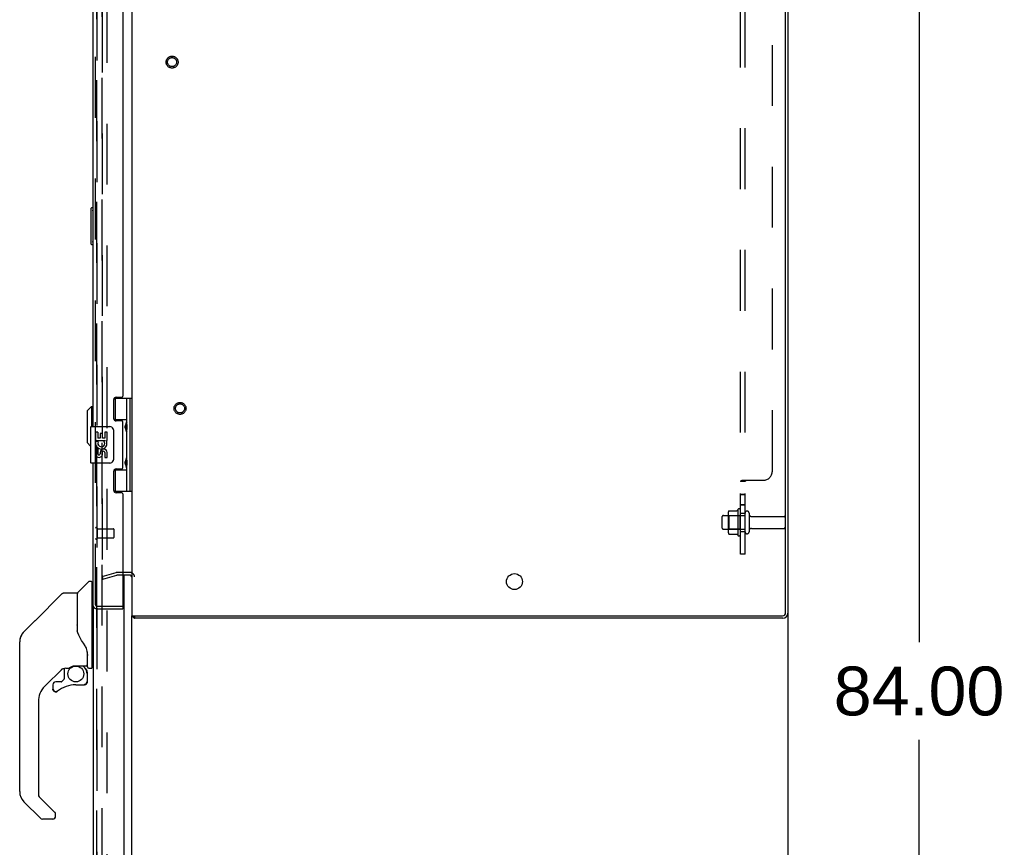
# Model space of a CAD drawing. Header units: inches. Extents: x 0 to 304, y 0 to 196.
# Tile 90 of 98: x 163 to 190, y 97 to 120. Entities that reach past the tile are written whole.
import ezdxf

# ---------------------------------------------------------------- set-up
doc = ezdxf.new("R2010")
doc.units = ezdxf.units.IN
doc.header["$LTSCALE"] = 16.696429
doc.header["$MEASUREMENT"] = 0
doc.linetypes.add('HIDDEN', pattern=[0.2, 0.1, -0.1])
doc.layers.get('0').update_dxf_attribs({"linetype": 'CONTINUOUS'})
for name, color, linetype in [('DEFAULT_2', 8, 'HIDDEN'), ('DIMENSIONS', 7, 'CONTINUOUS'), ('DOOR_2_ASSEMBLY', 7, 'CONTINUOUS'), ('EXD_DOOR_ASSEMBLY', 7, 'CONTINUOUS'), ('MAIN_DOOR_ASSEMBLY', 7, 'CONTINUOUS'), ('SUBPANELS', 7, 'CONTINUOUS')]:
    doc.layers.add(name, color=color, linetype=linetype)
doc.styles.get("Standard").update_dxf_attribs({"font": 'arial.ttf'})
doc.dimstyles.new('DIMSTYLE_1', dxfattribs={"dimtxt": 1.339286, "dimasz": 1.785714, "dimexe": 0.09, "dimexo": 0.07, "dimgap": 0.0375, "dimtad": 0, "dimtih": 1, "dimtoh": 1, "dimzin": 4, "dimdsep": 46, "dimtxsty": 'Standard', "dimblk": '_FILLED', "dimblk1": '_FILLED', "dimblk2": '_FILLED', "dimcen": 0.09, "dimadec": 3, "dimazin": 1, "dimtfac": 1, "dimtdec": 3, "dimtofl": 0, "dimtmove": 0, "dimatfit": 3, "dimldrblk": '_FILLED', "dimfxl": 0, "dimtolj": 1, "dimtzin": 4, "dimarcsym": 0})

# ---------------------------------------------------------------- blocks, each defined once
blk = doc.blocks.new('_FILLED')
at = {"color": 0, "linetype": 'ByBlock'}
blk.add_solid([(0, 0), (-1, 0.2), (-1, -0.2)], dxfattribs=at)
blk = doc.blocks.new('*D28')
at = {"layer": 'DIMENSIONS', "color": 2, "linetype": 'Continuous'}
for p, q in [((184.644, 143.407), (188.786, 143.407)), ((187.179, 143.407), (187.179, 102.746)), ((187.179, 59.407), (187.179, 100.068)), ((184.644, 59.407), (188.786, 59.407))]:
    blk.add_line(p, q, dxfattribs=at)
at = {"layer": 'DIMENSIONS', "color": 2, "linetype": 'Continuous', "xscale": 1.7857142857, "yscale": 1.7857142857, "zscale": 1.7857142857}
for p, rotation in [((187.179, 143.407), 90), ((187.179, 59.407), 270)]:
    blk.add_blockref('_FILLED', p, dxfattribs=dict(at, rotation=rotation))
at = {"layer": 'DIMENSIONS', "color": 2, "linetype": 'Continuous', "insert": (187.179, 102.077), "char_height": 1.3393, "width": 4.68003, "attachment_point": 2, "line_spacing_factor": 0.9}
blk.add_mtext('84.00', dxfattribs=at)

msp = doc.modelspace()

# ---------------------------------------------------------------- linework, layer by layer
at = {"color": 3, "linetype": 'Continuous'}
for p, q in [((165.581, 137.844), (165.581, 103.47)), ((183.518, 103.55), (183.518, 137.764)), ((183.581, 137.771), (183.581, 103.543)), ((165.539, 104.582), (165.338, 104.582)), ((165.581, 103.47), (183.438, 103.47)), ((183.445, 103.407), (165.656, 103.407))]:
    msp.add_line(p, q, dxfattribs=at)
at = {"color": 7, "linetype": 'Continuous'}
for p, q in [((165.581, 66.688), (165.581, 103.47)), ((165.634, 103.426), (165.656, 103.46)), ((165.656, 103.47), (165.656, 103.407)), ((183.581, 103.543), (183.581, 59.532))]:
    msp.add_line(p, q, dxfattribs=at)
at = {"color": 3, "linetype": 'Continuous'}
for points in [[(165.634, 103.426), (165.636, 103.425), (165.638, 103.423), (165.639, 103.422), (165.641, 103.42), (165.642, 103.418), (165.645, 103.415)], [(165.645, 103.415), (165.646, 103.413), (165.648, 103.412), (165.649, 103.41), (165.65, 103.409), (165.652, 103.408), (165.653, 103.408), (165.654, 103.407), (165.655, 103.407), (165.656, 103.407)]]:
    msp.add_lwpolyline(points, dxfattribs=at)
msp.add_circle((176.081, 104.407), 0.219, dxfattribs=at)
for centre, radius, start, end in [((165.539, 104.54), 0.042, 0, 90), ((165.698, 103.524), 0.117, 207.4991, 236.9002), ((183.438, 103.55), 0.08, 270, 360), ((183.445, 103.543), 0.136, 270, 360)]:
    msp.add_arc(centre, radius, start, end, dxfattribs=at)
at = {"layer": 'DEFAULT_2', "color": 8, "linetype": 'HIDDEN'}
for p, q in [((164.769, 66.469), (164.769, 140.344)), ((164.894, 140.344), (164.894, 66.469)), ((164.769, 136.739), (164.769, 104.575)), ((181.781, 105.874), (181.781, 106.189)), ((181.811, 106.219), (182.406, 106.219)), ((181.945, 106.288), (181.945, 105.776)), ((181.965, 106.215), (181.945, 106.235)), ((182.261, 106.215), (181.965, 106.215)), ((181.965, 106.215), (181.965, 105.848)), ((181.967, 106.351), (182.185, 106.351)), ((182.211, 106.388), (182.211, 105.676)), ((182.261, 106.215), (182.281, 106.235)), ((182.261, 106.215), (182.261, 105.848)), ((182.281, 105.698), (182.281, 106.366)), ((182.406, 105.774), (182.406, 106.289)), ((182.516, 106.289), (182.516, 105.774)), ((182.579, 106.197), (183.476, 106.197)), ((183.506, 106.167), (183.506, 105.897)), ((181.811, 105.844), (182.406, 105.844)), ((181.965, 105.848), (181.945, 105.828)), ((182.261, 105.848), (181.965, 105.848)), ((181.967, 105.713), (182.185, 105.713)), ((182.261, 105.848), (182.281, 105.828)), ((182.579, 105.867), (183.476, 105.867)), ((164.769, 104.55), (165.155, 104.654)), ((164.769, 104.55), (164.788, 104.478)), ((164.788, 104.478), (165.174, 104.581)), ((165.539, 104.657), (165.181, 104.657)), ((165.338, 104.582), (165.181, 104.582))]:
    msp.add_line(p, q, dxfattribs=at)
for points in [[(181.957, 106.345), (181.958, 106.346), (181.959, 106.348), (181.961, 106.349), (181.962, 106.35), (181.964, 106.35), (181.965, 106.351), (181.967, 106.351)], [(182.194, 106.356), (182.193, 106.356), (182.193, 106.356), (182.193, 106.355), (182.193, 106.355), (182.193, 106.355), (182.192, 106.354), (182.192, 106.354), (182.192, 106.354), (182.192, 106.354), (182.191, 106.353), (182.191, 106.353), (182.19, 106.352), (182.19, 106.352), (182.189, 106.352), (182.188, 106.351), (182.187, 106.351), (182.186, 106.351), (182.185, 106.351)], [(181.957, 105.719), (181.958, 105.718), (181.959, 105.716), (181.961, 105.715), (181.962, 105.714), (181.964, 105.714), (181.965, 105.713), (181.967, 105.713)], [(182.185, 105.713), (182.186, 105.713), (182.187, 105.713), (182.188, 105.712), (182.189, 105.712), (182.19, 105.712), (182.19, 105.711), (182.191, 105.711), (182.191, 105.711), (182.192, 105.71), (182.192, 105.71), (182.192, 105.71), (182.192, 105.709), (182.193, 105.709), (182.193, 105.709), (182.193, 105.709), (182.193, 105.708), (182.193, 105.708), (182.194, 105.708)], [(164.769, 104.575), (164.769, 104.574), (164.769, 104.572), (164.769, 104.571), (164.77, 104.569), (164.77, 104.568), (164.771, 104.567), (164.772, 104.566), (164.773, 104.564), (164.774, 104.563), (164.775, 104.563), (164.777, 104.562), (164.778, 104.561), (164.779, 104.561), (164.781, 104.56), (164.782, 104.56), (164.783, 104.56)], [(164.769, 104.57), (164.769, 104.571), (164.769, 104.572), (164.769, 104.572), (164.769, 104.573), (164.769, 104.573), (164.769, 104.574), (164.769, 104.575), (164.769, 104.575)], [(164.771, 104.568), (164.77, 104.568), (164.77, 104.569), (164.77, 104.569), (164.77, 104.57)], [(164.778, 104.561), (164.778, 104.561), (164.777, 104.562), (164.777, 104.562), (164.776, 104.562), (164.776, 104.562), (164.775, 104.563), (164.775, 104.563), (164.774, 104.563), (164.774, 104.564), (164.773, 104.564), (164.773, 104.565), (164.772, 104.565), (164.772, 104.566), (164.772, 104.566), (164.771, 104.567), (164.771, 104.567)], [(164.781, 104.56), (164.781, 104.56), (164.78, 104.561), (164.78, 104.561), (164.779, 104.561)], [(164.783, 104.56), (164.783, 104.56), (164.782, 104.56)], [(164.783, 104.56), (164.784, 104.56), (164.785, 104.56), (164.787, 104.561)], [(164.787, 104.561), (164.786, 104.561), (164.786, 104.56), (164.785, 104.56), (164.784, 104.56), (164.784, 104.56)]]:
    msp.add_lwpolyline(points, dxfattribs=at)
for centre, radius in [((166.688, 118.657), 0.164), ((166.688, 118.657), 0.124), ((166.906, 109.159), 0.164), ((166.906, 109.159), 0.124)]:
    msp.add_circle(centre, radius, dxfattribs=at)
for centre, radius, start, end in [((181.811, 106.189), 0.03, 90, 180), ((182.086, 106.288), 0.141, 156.05, 180), ((182.811, 106.032), 0.698, 149.3369, 152.3186), ((182.243, 106.366), 0.0384, 0, 145.5503), ((182.461, 106.289), 0.055, 0, 180), ((182.579, 106.259), 0.0625, 180, 270), ((183.476, 106.167), 0.03, 0, 90), ((183.476, 105.897), 0.03, 270, 360), ((181.811, 105.874), 0.03, 180, 270), ((182.086, 105.776), 0.141, 180, 203.95), ((182.811, 106.032), 0.698, 207.6814, 210.6631), ((182.243, 105.698), 0.0384, 214.4497, 360), ((182.461, 105.774), 0.055, 180, 360), ((182.579, 105.804), 0.0625, 90, 180), ((165.181, 104.557), 0.1, 90, 105), ((165.181, 104.557), 0.025, 90, 105), ((165.539, 104.54), 0.117, 0, 90)]:
    msp.add_arc(centre, radius, start, end, dxfattribs=at)
at = {"layer": 'DOOR_2_ASSEMBLY', "color": 8, "linetype": 'HIDDEN'}
msp.add_line((164.627, 66.403), (164.627, 140.41), dxfattribs=at)
at = {"layer": 'DOOR_2_ASSEMBLY', "color": 7, "linetype": 'Continuous'}
for centre, radius, start, end in [((162.901, 102.752), 0.394, 135, 159.0521), ((162.901, 102.752), 0.394, 171.936, 173.8586), ((164.338, 102.12), 0.0197, 270, 360), ((162.901, 98.649), 0.394, 180, 225), ((163.413, 97.974), 0.0787, 270, 350.9825)]:
    msp.add_arc(centre, radius, start, end, dxfattribs=at)
at = {"layer": 'EXD_DOOR_ASSEMBLY', "color": 8, "linetype": 'HIDDEN'}
for p, q in [((164.588, 103.774), (164.588, 137.54)), ((164.631, 105.874), (164.631, 105.59)), ((164.631, 105.856), (165.078, 105.856)), ((165.088, 105.846), (165.088, 105.618)), ((164.631, 105.608), (165.078, 105.608)), ((164.63, 103.732), (165.323, 103.732))]:
    msp.add_line(p, q, dxfattribs=at)
at = {"layer": 'EXD_DOOR_ASSEMBLY', "color": 3, "linetype": 'Continuous'}
for p, q in [((164.513, 132.659), (164.513, 108.659)), ((165.338, 131.815), (165.338, 109.498)), ((165.088, 108.876), (165.088, 109.405)), ((165.15, 109.467), (165.307, 109.467)), ((165.307, 108.814), (165.15, 108.814)), ((165.338, 107.53), (165.338, 108.783)), ((164.513, 107.659), (164.513, 103.774)), ((165.088, 106.908), (165.088, 107.437)), ((165.15, 107.499), (165.307, 107.499)), ((165.307, 106.846), (165.15, 106.846)), ((165.338, 106.815), (165.338, 103.747)), ((164.63, 103.657), (165.338, 103.657))]:
    msp.add_line(p, q, dxfattribs=at)
at = {"layer": 'EXD_DOOR_ASSEMBLY', "color": 7, "linetype": 'Continuous'}
for p, q in [((165.098, 109.439), (165.581, 109.439)), ((165.123, 109.439), (165.123, 108.848)), ((165.443, 108.752), (165.443, 109.439)), ((165.542, 106.88), (165.542, 109.439)), ((164.356, 109.09), (164.474, 109.208)), ((164.474, 109.208), (164.474, 108.659)), ((164.474, 109.208), (164.513, 109.208)), ((164.356, 109.09), (164.356, 108.224)), ((164.453, 108.644), (164.453, 107.674)), ((164.468, 108.659), (164.978, 108.659)), ((165.443, 108.848), (165.095, 108.848)), ((165.101, 108.839), (165.154, 108.839)), ((165.154, 108.814), (165.154, 108.839)), ((165.427, 108.723), (165.427, 108.721)), ((165.427, 108.721), (165.427, 108.581)), ((164.591, 108.505), (164.591, 108.275)), ((164.651, 108.505), (164.591, 108.505)), ((164.651, 108.505), (164.651, 108.338)), ((164.714, 108.338), (164.651, 108.338)), ((164.714, 108.474), (164.714, 108.338)), ((164.775, 108.474), (164.714, 108.474)), ((164.775, 108.338), (164.775, 108.474)), ((164.84, 108.338), (164.775, 108.338)), ((164.84, 108.505), (164.84, 108.338)), ((164.903, 108.505), (164.84, 108.505)), ((164.903, 108.275), (164.903, 108.505)), ((165.078, 108.559), (165.078, 107.759)), ((165.427, 108.581), (165.427, 108.58)), ((165.443, 107.768), (165.443, 108.551)), ((164.356, 108.224), (164.453, 108.126)), ((164.591, 108.275), (164.85, 108.275)), ((164.591, 108.228), (164.591, 108.175)), ((164.659, 108.239), (164.602, 108.264)), ((164.85, 108.275), (164.823, 108.256)), ((164.885, 108.275), (164.903, 108.275)), ((164.591, 108.044), (164.591, 107.887)), ((164.651, 108.044), (164.591, 108.044)), ((164.651, 108.044), (164.651, 107.908)), ((164.714, 107.95), (164.714, 107.908)), ((164.775, 107.887), (164.775, 107.956)), ((164.84, 107.95), (164.84, 107.814)), ((164.84, 107.814), (164.903, 107.814)), ((164.903, 107.814), (164.903, 107.95)), ((164.978, 107.659), (164.468, 107.659)), ((165.427, 107.739), (165.427, 107.737)), ((165.427, 107.737), (165.427, 107.597)), ((165.427, 107.597), (165.427, 107.596)), ((165.443, 106.88), (165.443, 107.567)), ((165.098, 107.47), (165.443, 107.47)), ((165.154, 107.479), (165.105, 107.479)), ((165.123, 107.47), (165.123, 106.88)), ((165.154, 107.479), (165.154, 107.499)), ((165.581, 106.88), (165.095, 106.88)), ((165.323, 103.732), (165.338, 103.732)), ((165.338, 103.732), (165.338, 103.657))]:
    msp.add_line(p, q, dxfattribs=at)
for points in [[(165.072, 108.596), (165.074, 108.59), (165.075, 108.584), (165.076, 108.578), (165.077, 108.572), (165.078, 108.566), (165.078, 108.559)], [(165.443, 108.508), (165.442, 108.516), (165.44, 108.526), (165.437, 108.536), (165.433, 108.547), (165.429, 108.559), (165.424, 108.571), (165.419, 108.582), (165.415, 108.594), (165.41, 108.605), (165.406, 108.617), (165.404, 108.628), (165.402, 108.64), (165.401, 108.651), (165.402, 108.663), (165.403, 108.674), (165.406, 108.686), (165.41, 108.698), (165.415, 108.709), (165.419, 108.721), (165.424, 108.732), (165.429, 108.744), (165.433, 108.756), (165.437, 108.767), (165.44, 108.777), (165.442, 108.787), (165.443, 108.795)], [(165.443, 107.524), (165.442, 107.532), (165.44, 107.542), (165.437, 107.552), (165.433, 107.563), (165.429, 107.575), (165.424, 107.587), (165.419, 107.598), (165.415, 107.61), (165.41, 107.621), (165.406, 107.633), (165.404, 107.644), (165.402, 107.656), (165.401, 107.667), (165.402, 107.679), (165.403, 107.69), (165.406, 107.702), (165.41, 107.714), (165.415, 107.725), (165.419, 107.737), (165.424, 107.748), (165.429, 107.76), (165.433, 107.772), (165.437, 107.783), (165.44, 107.793), (165.442, 107.803), (165.443, 107.811)], [(165.078, 107.759), (165.078, 107.753), (165.077, 107.747), (165.076, 107.741), (165.075, 107.735), (165.074, 107.729), (165.072, 107.723)]]:
    msp.add_lwpolyline(points, dxfattribs=at)
at = {"layer": 'EXD_DOOR_ASSEMBLY', "color": 3, "linetype": 'Continuous'}
for centre, radius, start, end in [((165.15, 109.405), 0.062, 90, 180), ((165.307, 109.498), 0.031, 270, 360), ((165.15, 108.876), 0.062, 180, 270), ((165.307, 108.783), 0.031, 0, 90), ((165.307, 107.53), 0.031, 270, 360), ((165.15, 107.437), 0.062, 90, 180), ((165.15, 106.908), 0.062, 180, 270), ((165.307, 106.815), 0.031, 0, 90), ((164.63, 103.774), 0.117, 180, 270), ((165.323, 103.747), 0.015, 270, 360)]:
    msp.add_arc(centre, radius, start, end, dxfattribs=at)
at = {"layer": 'EXD_DOOR_ASSEMBLY', "color": 7, "linetype": 'Continuous'}
for centre, radius, start, end in [((164.468, 108.644), 0.015, 90, 180), ((164.978, 108.559), 0.1, 21.205, 90), ((165.517, 108.721), 0.09, 144.8123, 179.328), ((165.517, 108.581), 0.09, 180.672, 215.1877), ((164.746, 108.201), 0.157, 156.5966, 170.2969), ((164.746, 108.201), 0.157, 189.7031, 341.8791), ((164.746, 108.201), 0.0943, 156.5966, 35.1122), ((164.746, 108.201), 0.157, 25.737, 27.8532), ((164.749, 108.202), 0.154, 341.4199, 26.1963), ((164.683, 107.908), 0.0943, 192.5402, 251.701), ((164.683, 107.908), 0.0314, 180, 0.0485), ((164.683, 107.908), 0.0943, 251.7267, 347.4338), ((164.809, 107.95), 0.0943, 0, 180), ((164.809, 107.945), 0.0362, 83.4285, 161.7628), ((164.809, 107.95), 0.0314, 0, 81.2295), ((165.517, 107.737), 0.09, 144.8123, 179.328), ((164.468, 107.674), 0.015, 180, 270), ((164.978, 107.759), 0.1, 270, 338.7946), ((165.517, 107.597), 0.09, 180.672, 215.1877)]:
    msp.add_arc(centre, radius, start, end, dxfattribs=at)
at = {"layer": 'EXD_DOOR_ASSEMBLY', "color": 8, "linetype": 'HIDDEN'}
for centre, radius, start, end in [((164.61, 105.874), 0.0215, 0, 180), ((165.078, 105.846), 0.01, 0, 90), ((165.078, 105.618), 0.01, 270, 360), ((164.61, 105.59), 0.0215, 180, 360), ((164.63, 103.774), 0.042, 180, 270)]:
    msp.add_arc(centre, radius, start, end, dxfattribs=at)
at = {"layer": 'EXD_DOOR_ASSEMBLY', "color": 7, "linetype": 'Continuous'}
for centre in [(165.354, 108.651), (165.354, 107.667)]:
    msp.add_ellipse(centre, major_axis=(0, 0.188), ratio=0.5625, start_param=-2.134404, end_param=-1.007189, dxfattribs=at)
at = {"layer": 'MAIN_DOOR_ASSEMBLY', "color": 8, "linetype": 'HIDDEN'}
msp.add_line((164.627, 140.41), (164.627, 66.403), dxfattribs=at)
at = {"layer": 'MAIN_DOOR_ASSEMBLY', "color": 7, "linetype": 'Continuous'}
for p, q in [((164.463, 114.642), (164.463, 113.672)), ((164.513, 114.657), (164.478, 114.657)), ((164.51, 114.557), (164.51, 113.757)), ((164.478, 113.657), (164.513, 113.657)), ((164.099, 104.105), (164.394, 104.399)), ((164.476, 104.411), (164.421, 104.411)), ((164.484, 104.403), (164.484, 102.037)), ((164.484, 104.352), (164.513, 104.352)), ((162.928, 103.335), (163.666, 104.073)), ((163.721, 104.096), (164.074, 104.096)), ((164.082, 104.088), (164.082, 103.044)), ((164.09, 103.032), (164.09, 104.084)), ((162.928, 103.336), (162.623, 103.03)), ((162.888, 103.295), (162.623, 103.03)), ((162.928, 103.336), (162.928, 103.335)), ((162.556, 102.94), (162.556, 102.94)), ((164.102, 102.999), (164.083, 103.053)), ((164.131, 102.934), (164.102, 102.999)), ((162.508, 98.649), (162.508, 102.752)), ((162.523, 102.86), (162.515, 102.829)), ((164.358, 102.475), (164.357, 102.499)), ((164.358, 102.475), (164.358, 102.12)), ((164.366, 102.47), (164.366, 102.478)), ((164.366, 102.068), (164.366, 102.47)), ((163.688, 102.028), (163.192, 101.533)), ((163.732, 102.025), (163.732, 101.742)), ((163.77, 102.029), (163.846, 102.029)), ((164.043, 102.1), (164.338, 102.1)), ((164.239, 102.1), (164.304, 102.035)), ((164.299, 102.03), (164.296, 102.027)), ((164.351, 101.896), (164.36, 101.896)), ((164.362, 101.896), (164.362, 101.658)), ((164.405, 102.029), (164.476, 102.029)), ((164.484, 102.088), (164.523, 102.088)), ((163.417, 101.58), (163.417, 101.46)), ((163.648, 101.658), (163.496, 101.658)), ((163.728, 101.734), (163.657, 101.662)), ((164.047, 101.58), (164.283, 101.58)), ((164.36, 101.658), (164.351, 101.658)), ((163.419, 101.452), (163.419, 101.46)), ((163.428, 101.46), (163.419, 101.46)), ((163.496, 101.384), (163.487, 101.384)), ((163.505, 101.384), (163.496, 101.384)), ((163.513, 101.386), (163.505, 101.384)), ((163.522, 101.388), (163.513, 101.386)), ((163.53, 101.392), (163.522, 101.388)), ((163.537, 101.396), (163.53, 101.392)), ((163.545, 101.401), (163.537, 101.396)), ((163.019, 101.115), (163.019, 98.563)), ((163.075, 97.918), (162.623, 98.37)), ((163.042, 98.508), (163.474, 98.076)), ((163.413, 97.895), (163.131, 97.895)), ((163.492, 97.974), (163.492, 98.034))]:
    msp.add_line(p, q, dxfattribs=at)
at = {"layer": 'MAIN_DOOR_ASSEMBLY', "color": 3, "linetype": 'Continuous'}
for p, q in [((165.377, 104.657), (165.377, 104.659)), ((165.377, 66.281), (165.377, 104.582)), ((164.523, 103.727), (164.523, 66.403))]:
    msp.add_line(p, q, dxfattribs=at)
at = {"layer": 'MAIN_DOOR_ASSEMBLY', "color": 7, "linetype": 'Continuous'}
for points in [[(164.508, 114.593), (164.509, 114.587), (164.509, 114.582), (164.51, 114.576), (164.51, 114.569), (164.51, 114.563), (164.51, 114.557)], [(164.51, 113.757), (164.51, 113.751), (164.51, 113.744), (164.51, 113.738), (164.509, 113.732), (164.509, 113.726), (164.508, 113.721)], [(163.666, 104.073), (163.673, 104.08), (163.682, 104.085), (163.691, 104.09), (163.701, 104.093), (163.711, 104.095), (163.721, 104.096)], [(164.082, 103.213), (164.083, 103.214), (164.083, 103.216), (164.084, 103.217), (164.086, 103.218), (164.089, 103.22), (164.09, 103.22)], [(162.623, 103.03), (162.601, 103.007), (162.576, 102.973), (162.554, 102.937), (162.536, 102.899), (162.523, 102.86)], [(164.305, 102.646), (164.254, 102.719), (164.205, 102.796), (164.165, 102.867), (164.131, 102.934)], [(164.357, 102.499), (164.352, 102.534), (164.343, 102.568), (164.331, 102.6), (164.316, 102.629), (164.305, 102.646)], [(164.358, 102.431), (164.358, 102.429), (164.359, 102.426), (164.36, 102.422), (164.361, 102.418)], [(164.361, 102.418), (164.363, 102.412), (164.364, 102.405), (164.365, 102.399), (164.365, 102.392), (164.366, 102.386), (164.366, 102.379)], [(163.847, 102.029), (163.852, 102.03), (163.855, 102.031), (163.858, 102.032), (163.861, 102.033), (163.864, 102.035), (163.867, 102.037), (163.87, 102.039), (163.873, 102.041)], [(163.873, 102.041), (163.886, 102.049), (163.891, 102.053), (163.896, 102.056), (163.903, 102.06), (163.909, 102.064), (163.917, 102.068), (163.925, 102.072), (163.933, 102.076), (163.942, 102.08), (163.952, 102.084), (163.963, 102.088), (163.974, 102.091), (163.986, 102.094), (163.999, 102.096), (164.012, 102.098), (164.025, 102.1), (164.039, 102.1), (164.043, 102.1)], [(164.351, 101.896), (164.35, 101.911), (164.348, 101.925), (164.345, 101.939), (164.342, 101.953), (164.336, 101.967), (164.33, 101.98), (164.323, 101.993), (164.315, 102.005), (164.306, 102.017), (164.296, 102.027)], [(164.303, 102.034), (164.302, 102.033), (164.302, 102.033), (164.302, 102.033), (164.301, 102.032), (164.299, 102.03)], [(164.303, 102.034), (164.313, 102.022), (164.322, 102.01), (164.331, 101.998), (164.338, 101.984), (164.345, 101.97), (164.35, 101.956), (164.354, 101.941), (164.357, 101.926), (164.359, 101.911), (164.36, 101.896)], [(164.36, 101.658), (164.359, 101.65), (164.358, 101.641), (164.355, 101.633), (164.352, 101.625), (164.348, 101.618), (164.343, 101.611), (164.337, 101.604), (164.331, 101.599), (164.324, 101.594), (164.316, 101.589), (164.308, 101.586), (164.3, 101.584), (164.292, 101.582), (164.283, 101.582)], [(164.283, 101.591), (164.291, 101.591), (164.298, 101.592), (164.305, 101.594), (164.312, 101.597), (164.319, 101.601), (164.325, 101.605), (164.331, 101.61), (164.336, 101.616), (164.34, 101.622), (164.344, 101.629), (164.347, 101.636), (164.349, 101.643), (164.35, 101.651), (164.351, 101.658)], [(164.283, 101.591), (164.283, 101.589), (164.283, 101.586)], [(164.283, 101.586), (164.283, 101.585), (164.283, 101.583), (164.283, 101.583), (164.283, 101.582), (164.283, 101.582)], [(163.487, 101.384), (163.479, 101.385), (163.47, 101.388), (163.462, 101.391), (163.455, 101.395), (163.448, 101.4), (163.441, 101.406), (163.436, 101.412), (163.431, 101.419), (163.427, 101.427), (163.423, 101.435), (163.421, 101.443), (163.419, 101.452)], [(163.428, 101.46), (163.428, 101.453), (163.429, 101.445), (163.432, 101.438), (163.435, 101.431), (163.438, 101.424), (163.443, 101.418), (163.448, 101.412), (163.454, 101.407), (163.46, 101.403), (163.467, 101.399), (163.474, 101.396), (163.481, 101.394), (163.489, 101.393), (163.496, 101.392), (163.504, 101.393), (163.511, 101.394), (163.519, 101.397), (163.526, 101.4), (163.532, 101.403), (163.539, 101.408)], [(163.479, 98.071), (163.478, 98.072), (163.477, 98.073), (163.476, 98.074), (163.475, 98.075), (163.475, 98.075), (163.474, 98.076)]]:
    msp.add_lwpolyline(points, dxfattribs=at)
msp.add_circle((164.047, 101.875), 0.217, dxfattribs=at)
for centre, radius, start, end in [((164.478, 114.642), 0.015, 90, 180), ((164.508, 114.642), 0.015, 70.4904, 90), ((164.478, 113.672), 0.015, 180, 270), ((164.508, 113.672), 0.015, 270, 289.5096), ((164.421, 104.372), 0.0394, 90, 135), ((164.476, 104.403), 0.00787, 0, 90), ((164.074, 104.088), 0.00787, 0, 90), ((164.12, 104.084), 0.0295, 135, 180), ((164.102, 103.914), 0.0197, 180, 233.006), ((162.901, 102.752), 0.394, 135, 167.3768), ((162.901, 102.752), 0.394, 168.7096, 180), ((164.338, 102.12), 0.0197, 270, 360), ((163.77, 101.832), 0.197, 90, 129.3806), ((164.165, 101.896), 0.197, 0, 45), ((164.405, 102.068), 0.0394, 180, 270), ((164.476, 102.037), 0.00787, 270, 360), ((163.496, 101.58), 0.0787, 90, 180), ((164.047, 100.792), 0.787, 90, 129.5212), ((163.648, 101.67), 0.0118, 270, 315), ((163.72, 101.742), 0.0118, 315, 360), ((164.283, 101.658), 0.0787, 270, 360), ((163.61, 101.115), 0.591, 135, 180), ((163.496, 101.46), 0.0787, 180, 309.5212), ((162.901, 98.649), 0.394, 180, 225), ((163.098, 98.563), 0.0787, 180, 225), ((163.433, 98.034), 0.0591, 0, 38.8674), ((163.131, 97.974), 0.0787, 225, 270), ((163.413, 97.974), 0.0787, 270, 360)]:
    msp.add_arc(centre, radius, start, end, dxfattribs=at)
at = {"layer": 'SUBPANELS', "color": 8, "linetype": 'HIDDEN'}
for p, q in [((182.281, 105.157), (182.281, 136.157)), ((182.406, 105.157), (182.406, 136.157)), ((183.156, 107.438), (183.156, 133.876)), ((182.282, 107.157), (182.281, 107.153)), ((182.406, 107.153), (182.281, 107.153)), ((182.334, 107.188), (182.906, 107.188)), ((182.417, 107.166), (182.413, 107.163)), ((182.406, 106.794), (182.281, 106.794)), ((182.406, 106.787), (182.281, 106.787)), ((182.406, 106.514), (182.281, 106.514)), ((182.406, 106.507), (182.281, 106.507)), ((182.281, 106.282), (182.406, 106.282)), ((182.281, 105.782), (182.406, 105.782)), ((182.406, 105.157), (182.281, 105.157))]:
    msp.add_line(p, q, dxfattribs=at)
for points in [[(182.301, 107.171), (182.295, 107.168), (182.289, 107.165), (182.285, 107.161), (182.282, 107.157), (182.281, 107.153)], [(182.334, 107.188), (182.329, 107.184), (182.322, 107.181), (182.315, 107.177), (182.308, 107.174), (182.301, 107.171), (182.295, 107.168), (182.289, 107.165)], [(182.413, 107.163), (182.41, 107.16), (182.407, 107.157), (182.406, 107.153)], [(182.41, 107.16), (182.407, 107.157), (182.406, 107.153)], [(182.428, 107.175), (182.425, 107.172), (182.421, 107.169), (182.417, 107.166)], [(182.431, 107.188), (182.432, 107.183), (182.431, 107.179), (182.428, 107.175), (182.425, 107.172), (182.421, 107.169)], [(182.431, 107.188), (182.432, 107.183), (182.431, 107.179)]]:
    msp.add_lwpolyline(points, dxfattribs=at)
msp.add_arc((182.906, 107.438), 0.25, 270, 360, dxfattribs=at)

# ---------------------------------------------------------------- dimensions: what is measured, and where the dimension line sits
at = {"layer": 'DIMENSIONS', "color": 2, "linetype": 'Continuous'}
dim = msp.add_linear_dim(base=(187.179, 59.407), p1=(184.574, 143.407), p2=(184.574, 59.407), angle=270, dimstyle='DIMSTYLE_1', dxfattribs=at)
dim.commit()
dim.dimension.update_dxf_attribs({"geometry": '*D28', "text_midpoint": (187.171, 101.4), "dimtype": 160})

doc.saveas('drawing.dxf')
